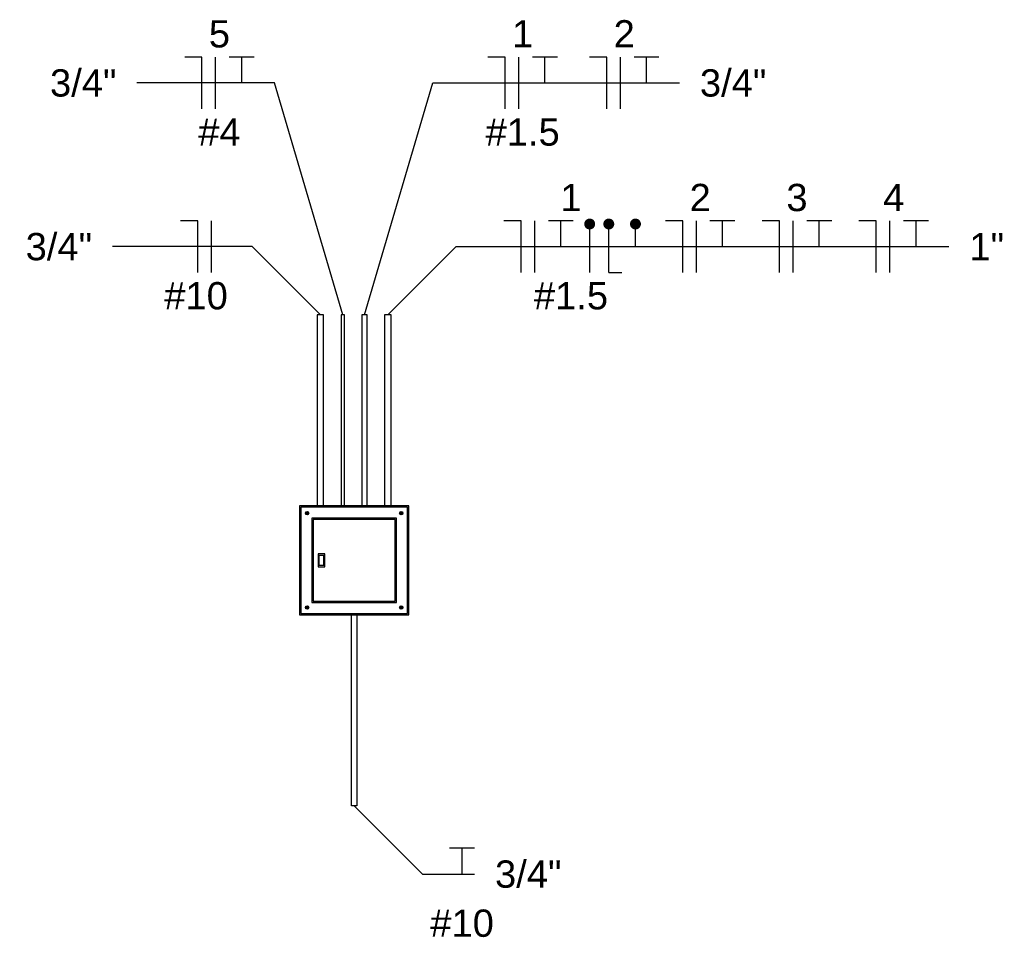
# Model space of a CAD drawing. Extents: x -98 to 248, y -55 to 13.
# Tile 56 of 117: x 143.31 to 146.92, y -31.22 to -27.86. Entities that reach past the tile are written whole.
import ezdxf
from ezdxf.enums import TextEntityAlignment as Align

# ---------------------------------------------------------------- set-up
doc = ezdxf.new("R2010")
doc.units = 0
doc.header["$LTSCALE"] = 0.01
for name, color, linetype in [('FIACAO', 7, 'Continuous'), ('INDICACAO_BIT_FIACAO', 7, 'Continuous'), ('INDICACAO_CIRCUITO_FIA', 7, 'Continuous'), ('LINHA_DE_CHAMADA', 1, 'Continuous'), ('PE_VISTA_CX_2D_EXT', 4, 'Continuous'), ('PE_VISTA_CX_2D_INT', 1, 'Continuous'), ('PE_VISTA_CX_2D_TUB', 4, 'Continuous')]:
    doc.layers.add(name, color=color, linetype=linetype)
doc.styles.add('Arial_1', font='arial.ttf', dxfattribs={"height": 0.075})

# ---------------------------------------------------------------- blocks, each defined once
blk = doc.blocks.new('*U890', base_point=(576.8177, 148.7459))
blk.add_line((576.8177, 148.5559), (576.8177, 148.9359))
blk = doc.blocks.new('*U902', base_point=(-21884.7502, -13715.4707))
at = {"color": 4}
for p, q in [((-21884.7435, -13715.3757), (-21884.8069, -13715.3757)), ((-21884.7435, -13715.5657), (-21884.7435, -13715.3757))]:
    blk.add_line(p, q, dxfattribs=at)
at = {"xscale": 0.5, "yscale": 0.5, "zscale": 0.5}
blk.add_blockref('*U890', (-21884.6935, -13715.4707), dxfattribs=at)
blk = doc.blocks.new('*U891', base_point=(-21884.9189, -13710.851))
at = {"color": 4}
for p, q in [((-21884.983, -13710.756), (-21885.0463, -13710.756)), ((-21884.983, -13710.946), (-21884.983, -13710.756))]:
    blk.add_line(p, q, dxfattribs=at)
at = {"color": 3, "linetype": 'Continuous'}
for p, q in [((-21884.7915, -13710.756), (-21884.883, -13710.756)), ((-21884.8372, -13710.851), (-21884.8372, -13710.756))]:
    blk.add_line(p, q, dxfattribs=at)
at = {"xscale": 0.5, "yscale": 0.5, "zscale": 0.5}
blk.add_blockref('*U890', (-21884.933, -13710.851), dxfattribs=at)
blk = doc.blocks.new('*U893', base_point=(-21885.3876, -13710.2742))
at = {"color": 4}
for p, q in [((-21885.4517, -13710.1792), (-21885.5151, -13710.1792)), ((-21885.4517, -13710.3692), (-21885.4517, -13710.1792))]:
    blk.add_line(p, q, dxfattribs=at)
at = {"color": 3, "linetype": 'Continuous'}
for p, q in [((-21885.2602, -13710.1792), (-21885.3517, -13710.1792)), ((-21885.306, -13710.2742), (-21885.306, -13710.1792))]:
    blk.add_line(p, q, dxfattribs=at)
at = {"xscale": 0.5, "yscale": 0.5, "zscale": 0.5}
blk.add_blockref('*U890', (-21885.4017, -13710.2742), dxfattribs=at)
blk = doc.blocks.new('*U892', base_point=(-21885.7601, -13710.2742))
at = {"color": 4}
for p, q in [((-21885.8241, -13710.1792), (-21885.8875, -13710.1792)), ((-21885.8241, -13710.3692), (-21885.8241, -13710.1792))]:
    blk.add_line(p, q, dxfattribs=at)
at = {"color": 3, "linetype": 'Continuous'}
for p, q in [((-21885.6326, -13710.1792), (-21885.7241, -13710.1792)), ((-21885.6784, -13710.2742), (-21885.6784, -13710.1792))]:
    blk.add_line(p, q, dxfattribs=at)
at = {"xscale": 0.5, "yscale": 0.5, "zscale": 0.5}
blk.add_blockref('*U890', (-21885.7741, -13710.2742), dxfattribs=at)
blk = doc.blocks.new('*U900', base_point=(-21885.6071, -13710.8192))
at = {"color": 4}
for p, q in [((-21885.6712, -13710.7242), (-21885.7345, -13710.7242)), ((-21885.6712, -13710.9142), (-21885.6712, -13710.7242))]:
    blk.add_line(p, q, dxfattribs=at)
at = {"color": 3, "linetype": 'Continuous'}
for p, q in [((-21885.4797, -13710.7242), (-21885.5712, -13710.7242)), ((-21885.5254, -13710.8192), (-21885.5254, -13710.7242))]:
    blk.add_line(p, q, dxfattribs=at)
at = {"xscale": 0.5, "yscale": 0.5, "zscale": 0.5}
blk.add_blockref('*U890', (-21885.6212, -13710.8192), dxfattribs=at)
blk = doc.blocks.new('*U899', base_point=(-21885.9619, -13710.8192))
at = {"color": 4}
for p, q in [((-21886.026, -13710.7242), (-21886.0893, -13710.7242)), ((-21886.026, -13710.9142), (-21886.026, -13710.7242))]:
    blk.add_line(p, q, dxfattribs=at)
at = {"color": 3, "linetype": 'Continuous'}
for p, q in [((-21885.8345, -13710.7242), (-21885.926, -13710.7242)), ((-21885.8803, -13710.8192), (-21885.8803, -13710.7242))]:
    blk.add_line(p, q, dxfattribs=at)
at = {"xscale": 0.5, "yscale": 0.5, "zscale": 0.5}
blk.add_blockref('*U890', (-21885.976, -13710.8192), dxfattribs=at)
blk = doc.blocks.new('*U898', base_point=(-21886.3167, -13710.8192))
at = {"color": 4}
for p, q in [((-21886.3808, -13710.7242), (-21886.4441, -13710.7242)), ((-21886.3808, -13710.9142), (-21886.3808, -13710.7242))]:
    blk.add_line(p, q, dxfattribs=at)
at = {"color": 3, "linetype": 'Continuous'}
for p, q in [((-21886.1893, -13710.7242), (-21886.2808, -13710.7242)), ((-21886.2351, -13710.8192), (-21886.2351, -13710.7242))]:
    blk.add_line(p, q, dxfattribs=at)
at = {"xscale": 0.5, "yscale": 0.5, "zscale": 0.5}
blk.add_blockref('*U890', (-21886.3308, -13710.8192), dxfattribs=at)
blk = doc.blocks.new('*U894', base_point=(696.8582, 19.1529))
blk.add_line((696.8582, 18.9629), (696.8582, 19.3429))
at = {"const_width": 0.04}
blk.add_lwpolyline([(696.8382, 19.3185, 1), (696.8782, 19.3185, 1)], format="xyb", close=True, dxfattribs=at)
blk = doc.blocks.new('*U895', base_point=(710.9016, 19.1529))
for q in [(710.9016, 19.3429), (710.9971, 18.9629)]:
    blk.add_line((710.9016, 18.9629), q)
at = {"const_width": 0.04}
blk.add_lwpolyline([(710.8816, 19.3185, 1), (710.9216, 19.3185, 1)], format="xyb", close=True, dxfattribs=at)
blk = doc.blocks.new('*U896', base_point=(683.7509, 19.1529))
blk.add_line((683.7509, 19.1529), (683.7509, 19.3429))
at = {"const_width": 0.04}
blk.add_lwpolyline([(683.7309, 19.3185, 1), (683.7709, 19.3185, 1)], format="xyb", close=True, dxfattribs=at)
blk = doc.blocks.new('*U897', base_point=(-21886.7904, -13710.8192))
at = {"color": 4}
for p, q in [((-21886.9734, -13710.7242), (-21887.0367, -13710.7242)), ((-21886.9734, -13710.9142), (-21886.9734, -13710.7242))]:
    blk.add_line(p, q, dxfattribs=at)
at = {"color": 3, "linetype": 'Continuous'}
for p, q in [((-21886.7819, -13710.7242), (-21886.8734, -13710.7242)), ((-21886.8276, -13710.8192), (-21886.8276, -13710.7242))]:
    blk.add_line(p, q, dxfattribs=at)
at = {"xscale": 0.5, "yscale": 0.5, "zscale": 0.5}
for name, p in [('*U894', (-21886.7219, -13710.8192)), ('*U895', (-21886.6519, -13710.8192)), ('*U896', (-21886.5541, -13710.8192)), ('*U890', (-21886.9234, -13710.8192))]:
    blk.add_blockref(name, p, dxfattribs=at)
blk = doc.blocks.new('*U901', base_point=(-21883.4163, -13712.0052))
at = {"color": 3, "linetype": 'Continuous'}
for p, q in [((-21883.3705, -13711.9102), (-21883.462, -13711.9102)), ((-21883.4163, -13712.0052), (-21883.4163, -13711.9102))]:
    blk.add_line(p, q, dxfattribs=at)

msp = doc.modelspace()

# ---------------------------------------------------------------- linework, layer by layer
at = {"layer": 'LINHA_DE_CHAMADA'}
for points in [[(144.4935, -28.9416), (144.2435, -28.0916), (143.7387, -28.0916)], [(144.5732, -28.9416), (144.8232, -28.0916), (145.7278, -28.0916)], [(144.4113, -28.9416), (144.1613, -28.6916), (143.6494, -28.6916)], [(144.6589, -28.9416), (144.9089, -28.6916), (146.7159, -28.6916)], [(144.5351, -30.7416), (144.7851, -30.9916), (144.9766, -30.9916)]]:
    msp.add_lwpolyline(points, dxfattribs=at)
at = {"layer": 'PE_VISTA_CX_2D_EXT', "linetype": 'Continuous'}
for p, q in [((144.3584, -29.6719), (144.3654, -29.6649)), ((144.3593, -29.6728), (144.3663, -29.6658)), ((144.704, -29.6719), (144.711, -29.6649)), ((144.7048, -29.6728), (144.7119, -29.6658)), ((144.3584, -30.0175), (144.3654, -30.0104)), ((144.3593, -30.0183), (144.3663, -30.0113)), ((144.704, -30.0175), (144.711, -30.0104)), ((144.7048, -30.0183), (144.7119, -30.0113))]:
    msp.add_line(p, q, dxfattribs=at)
for points in [[(144.3351, -30.0416), (144.7351, -30.0416), (144.7351, -29.6416), (144.3351, -29.6416)], [(144.3851, -29.9916), (144.6851, -29.9916), (144.6851, -29.6916), (144.3851, -29.6916)], [(144.4031, -29.8656), (144.4271, -29.8656), (144.4271, -29.8176), (144.4031, -29.8176)]]:
    msp.add_lwpolyline(points, close=True, dxfattribs=at)
for centre, radius in [((144.3624, -29.6688), 0.00625), ((144.3624, -29.6688), 0.005), ((144.7079, -29.6688), 0.00625), ((144.7079, -29.6688), 0.005), ((144.3624, -30.0144), 0.00625), ((144.3624, -30.0144), 0.005), ((144.7079, -30.0144), 0.00625), ((144.7079, -30.0144), 0.005)]:
    msp.add_circle(centre, radius, dxfattribs=at)
at = {"layer": 'PE_VISTA_CX_2D_INT', "linetype": 'Continuous'}
for points in [[(144.3401, -30.0366), (144.7301, -30.0366), (144.7301, -29.6466), (144.3401, -29.6466)], [(144.3801, -29.9966), (144.6901, -29.9966), (144.6901, -29.6866), (144.3801, -29.6866)], [(144.4061, -29.8596), (144.4241, -29.8596), (144.4241, -29.8236), (144.4061, -29.8236)]]:
    msp.add_lwpolyline(points, close=True, dxfattribs=at)
at = {"layer": 'PE_VISTA_CX_2D_TUB', "linetype": 'Continuous'}
for points in [[(144.3993, -29.6416), (144.4233, -29.6416), (144.4233, -28.9416), (144.3993, -28.9416)], [(144.4875, -29.6416), (144.4995, -29.6416), (144.4995, -28.9416), (144.4875, -28.9416)], [(144.5637, -29.6416), (144.5827, -29.6416), (144.5827, -28.9416), (144.5637, -28.9416)], [(144.6469, -29.6416), (144.6709, -29.6416), (144.6709, -28.9416), (144.6469, -28.9416)], [(144.5256, -30.0416), (144.5446, -30.0416), (144.5446, -30.7416), (144.5256, -30.7416)]]:
    msp.add_lwpolyline(points, close=True, dxfattribs=at)

# ---------------------------------------------------------------- block references
at = {"layer": 'FIACAO'}
for name, p in [('*U891', (144.0411, -28.0916)), ('*U892', (145.153, -28.0916)), ('*U893', (145.5254, -28.0916)), ('*U897', (145.3302, -28.6916)), ('*U902', (143.9554, -28.6916)), ('*U898', (145.8039, -28.6916)), ('*U899', (146.1587, -28.6916)), ('*U900', (146.5135, -28.6916)), ('*U901', (144.9309, -30.9916))]:
    msp.add_blockref(name, p, dxfattribs=at)

# ---------------------------------------------------------------- texts
at = {"style": 'Arial_1'}
for p in [(143.6637, -28.0916), (143.5744, -28.6916)]:
    msp.add_text('3/4"', height=0.1, dxfattribs=at).set_placement(p, align=Align.MIDDLE_RIGHT)
for s, p in [('3/4"', (145.8028, -28.0916)), ('1"', (146.7909, -28.6916)), ('3/4"', (145.0516, -30.9916))]:
    msp.add_text(s, height=0.1, dxfattribs=at).set_placement(p, align=Align.MIDDLE_LEFT)
at = {"layer": 'INDICACAO_BIT_FIACAO', "style": 'Arial_1'}
for s, p in [('#4', (144.0411, -28.2216)), ('#1.5', (145.153, -28.2216)), ('#10', (143.9554, -28.8216)), ('#1.5', (145.3302, -28.8216)), ('#10', (144.9309, -31.1216))]:
    msp.add_text(s, height=0.1, dxfattribs=at).set_placement(p, align=Align.TOP_CENTER)
at = {"layer": 'INDICACAO_CIRCUITO_FIA', "style": 'Arial_1'}
for s, p in [('5', (144.0411, -27.9616)), ('1', (145.153, -27.9616)), ('2', (145.5254, -27.9616)), ('1', (145.3302, -28.5616)), ('2', (145.8039, -28.5616)), ('3', (146.1587, -28.5616)), ('4', (146.5135, -28.5616))]:
    msp.add_text(s, height=0.1, dxfattribs=at).set_placement(p, align=Align.CENTER)

doc.saveas('drawing.dxf')
